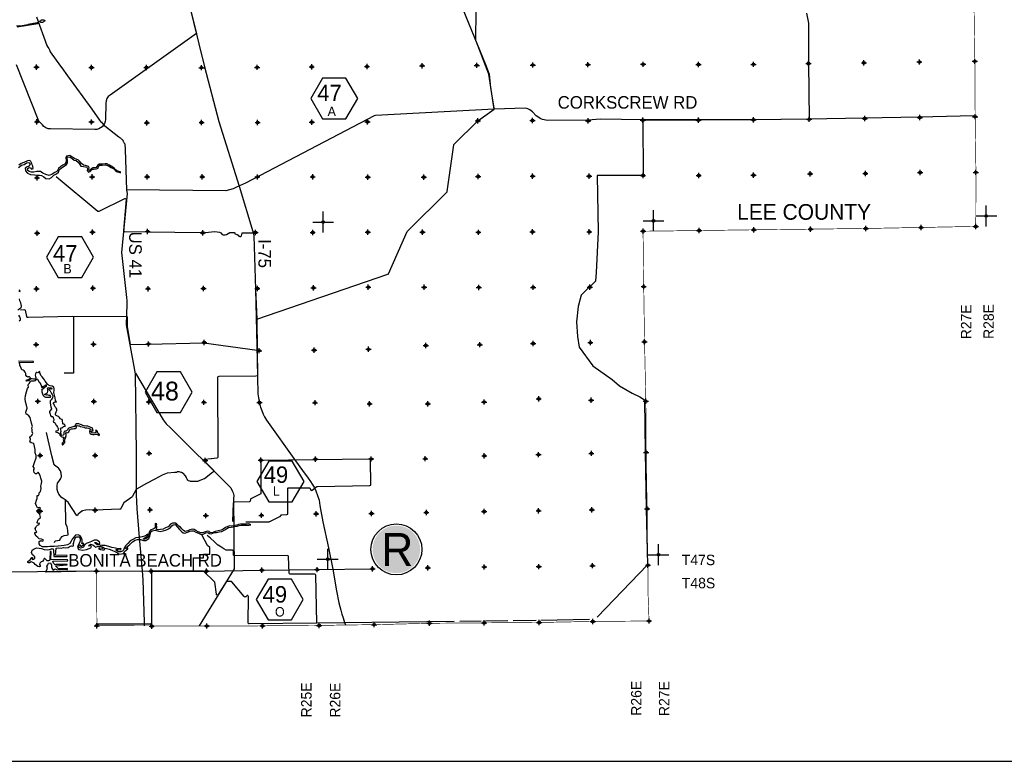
# Model space of a CAD drawing. Extents: x 132402 to 472304, y 650426 to 1824130.
# Tile 5 of 11: x 224374 to 318620, y 708299 to 779302. Entities that reach past the tile are written whole.
import ezdxf
from ezdxf.enums import TextEntityAlignment as Align

# ---------------------------------------------------------------- set-up
doc = ezdxf.new("R2010")
doc.units = 0
doc.header["$LTSCALE"] = 1800
doc.header["$PDMODE"] = 34
doc.header["$PDSIZE"] = 250
doc.linetypes.add('PHANTOM', pattern=[0])
doc.layers.get('0').update_dxf_attribs({"linetype": 'CONTINUOUS'})
for name, color, linetype in [('BORDER', 1, 'CONTINUOUS'), ('COUNTY', 15, 'PHANTOM'), ('HEX', 2, 'CONTINUOUS'), ('MAJROADS', 9, 'CONTINUOUS'), ('PROPOSED', 12, 'CONTINUOUS'), ('SEC', 2, 'CONTINUOUS'), ('TEXT', 7, 'CONTINUOUS'), ('WATER', 4, 'CONTINUOUS'), ('WMPROJECTS', 7, 'CONTINUOUS'), ('WSHEDS', 3, 'CONTINUOUS')]:
    doc.layers.add(name, color=color, linetype=linetype)

# ---------------------------------------------------------------- blocks, each defined once
blk = doc.blocks.new('TICK')
at = {"color": 0}
for points in [[(500, 0), (500, 1000)], [(0, 500), (1000, 500)]]:
    blk.add_lwpolyline(points, dxfattribs=at)
blk.add_point((500, 500), dxfattribs=at)
blk = doc.blocks.new('CIRCLE')
at = {"color": 0, "const_width": 2275}
blk.add_lwpolyline([(-1193, 0, 1), (1082, 0, 1)], format="xyb", close=True, dxfattribs=at)
at = {"color": 0}
blk.add_circle((-55, 0), 2439, dxfattribs=at)

msp = doc.modelspace()

# ---------------------------------------------------------------- linework, layer by layer
at = {"layer": 'BORDER', "color": 0}
msp.add_lwpolyline([(135824, 708299), (412824, 708299), (412824, 906299), (135824, 906299)], close=True, dxfattribs=at)
at = {"layer": 'COUNTY', "color": 0, "const_width": 60}
for points in [[(315722, 780672), (315802, 775318), (315832, 770014), (315904, 764685), (315890, 759510), (310647, 759410), (305368, 759313), (300081, 759250), (294643, 759187), (289406, 759115), (287697, 759094), (286891, 759084), (285810, 759071), (285252, 759064), (284042, 759050)], [(284042, 759050), (284105, 753744), (284169, 749516), (284185, 748458), (284305, 742770), (284322, 740043), (284337, 737878), (284433, 732467), (284447, 731774), (284462, 729537), (284512, 727080), (284513, 724525), (284614, 721733), (280855, 721703), (279239, 721690), (274096, 721592), (268827, 721554), (263608, 721516), (258293, 721379), (255818, 721355), (253957, 721323), (253574, 721316), (253039, 721307), (247610, 721269), (242289, 721256), (231765, 721280), (231727, 726513), (231251, 726505)]]:
    msp.add_lwpolyline(points, dxfattribs=at)
at = {"layer": 'HEX', "color": 0}
for points in [[(253355, 773718), (252230, 771769), (253355, 769821), (255605, 769821), (256730, 771769), (255605, 773718)], [(228066, 758518), (226941, 756569), (228066, 754621), (230316, 754621), (231441, 756569), (230316, 758518)], [(237508, 745602), (236383, 743653), (237508, 741705), (239758, 741705), (240883, 743653), (239758, 745602)], [(248213, 737030), (247088, 735081), (248213, 733133), (250463, 733133), (251588, 735081), (250463, 737030)], [(248147, 725733), (247022, 723785), (248147, 721836), (250397, 721836), (251522, 723785), (250397, 725733)]]:
    msp.add_lwpolyline(points, close=True, dxfattribs=at)
at = {"layer": 'MAJROADS', "color": 0}
for points in [[(240481, 781285), (242077, 774777), (243438, 769563), (245392, 763377), (246703, 759037), (246738, 758805), (246773, 758621), (246932, 753506), (247047, 749449), (247104, 746657), (247183, 743468), (247229, 743107), (247285, 742740), (247365, 742454), (247423, 742189), (247561, 741875), (247694, 741523), (247822, 741274), (247987, 740972), (250771, 737064), (251450, 736143), (251997, 735409), (252211, 735082), (252379, 734838), (252545, 734532), (252731, 734190), (252895, 733755), (253033, 733307), (253115, 732789), (253404, 731236), (253926, 728739), (254335, 726687), (254688, 724607), (254931, 723472), (255116, 722757), (255200, 722381), (255329, 722020), (255456, 721599), (255552, 721350)], [(225991, 779587), (226976, 776823), (227067, 776655), (227149, 776528), (227224, 776419), (227290, 776217), (228276, 774853), (228393, 774684), (228940, 773918), (231279, 770750), (232000, 769680), (232108, 769545), (232200, 769486), (232316, 769359), (232399, 769250), (232524, 769132), (233865, 768074), (233940, 768032), (234015, 767998), (234057, 767939), (234098, 767888), (234149, 767871), (234173, 767821), (234198, 767795)], [(266794, 780319), (268152, 776974), (268966, 775024), (269303, 774083), (269427, 772766), (269756, 770853)], [(315710, 770097), (310472, 769985), (305184, 769874), (299871, 769780), (294592, 769703), (289313, 769717), (284009, 769715), (279929, 769763), (278772, 769671), (274892, 769658), (274432, 769737), (274248, 769822), (273814, 770102), (273465, 770465), (273207, 770668), (273015, 770778), (272763, 770846), (269798, 770751), (258426, 770130), (258294, 770083), (245978, 763663), (245142, 763255), (244792, 763110), (244101, 762929), (234606, 763013)], [(234198, 767795), (234240, 767753), (234273, 767711), (234281, 767652), (234306, 767610), (234347, 767551), (234380, 767476), (234449, 767408), (234462, 766874), (234606, 762992), (234646, 762660), (234118, 757005), (234601, 752689), (234627, 752398), (234624, 752054), (234572, 750097), (235289, 746093), (235435, 745394), (235513, 737786), (235510, 735415), (235508, 733826), (235597, 732502), (235806, 729727), (236093, 726551), (236155, 725675), (236279, 721619), (236298, 721270)], [(235464, 745455), (238107, 740988), (238401, 740616), (238798, 740234), (244369, 734710), (244591, 734468), (244723, 734189), (244807, 733991), (244859, 733743), (244840, 733464), (244912, 726736), (241551, 721264), (241547, 721258)], [(223239, 726452), (231722, 726527), (236943, 726505), (242206, 726499), (247521, 726608), (252824, 726652), (258135, 726733)]]:
    msp.add_lwpolyline(points, dxfattribs=at)
at = {"layer": 'SEC', "color": 0}
for p in [(225990, 774749), (231243, 774729), (236513, 774717), (241766, 774706), (247095, 774735), (252324, 774791), (257619, 774812), (262898, 774893), (268135, 774931), (273489, 774961), (278767, 774999), (284054, 775029), (289349, 775009), (294603, 775023), (299882, 775103), (305186, 775175), (310490, 775255), (315802, 775318), (299937, 769765), (305266, 769845), (310528, 769934), (315832, 770014), (226028, 769529), (231248, 769509), (236535, 769430), (241788, 769461), (247150, 769465), (252337, 769496), (257666, 769525), (268231, 769610), (273468, 769658), (278780, 769620), (284017, 769684), (289346, 769689), (294616, 769710), (226033, 764167), (231303, 764247), (236574, 764252), (241852, 764249), (247122, 764245), (252417, 764259), (257687, 764230), (263066, 764226), (268253, 764282), (273473, 764329), (278877, 764325), (284039, 764389), (289367, 764385), (294621, 764424), (300042, 764537), (305321, 764575), (310558, 764664), (315904, 764685), (310647, 759410), (315890, 759510), (226038, 758855), (231333, 758952), (236621, 759032), (241907, 758903), (246935, 758931), (252421, 758926), (257699, 758956), (262925, 758952), (268278, 758948), (273463, 758995), (278899, 758991), (284042, 759050), (289406, 759115), (294643, 759187), (300081, 759250), (305368, 759313), (284105, 753744), (225992, 753526), (231388, 753606), (236658, 753544), (241970, 753566), (247124, 753569), (252501, 753624), (257745, 753695), (263081, 753683), (268332, 753671), (273517, 753676), (278953, 753688), (225955, 748190), (231434, 748227), (236713, 748257), (242043, 748396), (263251, 748112), (268428, 748184), (273521, 748299), (279000, 748386), (284185, 748458), (247292, 747613), (252561, 747659), (257755, 747748), (226110, 742768), (231480, 742755), (236742, 742702), (242012, 742665), (247332, 742654), (252642, 742633), (257868, 742521), (263430, 742532), (268825, 742696), (274054, 743002), (279079, 742866), (284305, 742770), (236774, 737783), (279093, 737781), (284337, 737878), (226325, 737580), (231595, 737569), (242124, 737101), (247461, 737133), (252680, 737222), (258015, 737243), (263200, 737274), (268847, 737544), (274041, 737658), (226329, 732252), (231591, 732340), (236845, 732371), (263298, 732113), (268827, 732209), (274045, 732289), (279147, 732370), (284433, 732467), (242187, 731822), (247507, 731848), (252760, 731987), (258045, 732025), (231727, 726513), (236964, 726505), (242251, 726510), (247546, 726604), (252856, 726651), (258142, 726731), (263445, 726819), (268848, 726906), (274066, 726937), (279193, 727026), (284512, 727080), (279239, 721690), (284614, 721733), (231765, 721280), (237011, 721235), (242289, 721256), (247610, 721269), (253039, 721307), (258293, 721379), (263608, 721516), (268827, 721554), (274096, 721592)]:
    msp.add_point(p, dxfattribs=at)
at = {"layer": 'WATER', "color": 0}
for points in [[(224122, 778615), (226099, 778921), (226118, 778949), (226127, 778991), (226095, 779015), (226044, 779008), (225195, 778852), (225146, 778800), (224434, 778697), (224387, 778721), (224054, 778666)], [(224262, 765164), (224548, 765363), (224800, 765445), (225019, 765603), (225253, 765635), (225370, 765492), (225276, 765266), (225091, 765209), (224898, 765084), (224921, 764816), (225129, 764597), (225405, 764486), (225806, 764442), (226024, 764415), (226284, 764430), (226459, 764379), (226693, 764268), (226868, 764091), (227186, 764064), (227430, 764188), (227641, 764421), (227884, 764528), (228103, 764694), (228163, 764911), (228382, 765111), (228618, 765269), (228854, 765443), (228947, 765593), (228957, 765828), (228916, 766037), (228959, 766171), (229193, 766127), (229385, 766009), (229577, 765857), (229786, 765805), (229978, 765653), (230135, 765451), (230235, 765266), (230477, 765231), (230678, 765213), (230795, 765195), (230861, 765044), (230843, 764868), (230951, 764708), (231119, 764774), (231254, 764932), (231351, 764987), (231481, 765006), (231732, 765030), (231875, 765087), (231910, 765238), (232036, 765363), (232262, 765361), (232573, 765409), (232882, 765315), (233140, 765154), (233382, 765010), (233624, 764774), (233875, 764705), (233884, 764693), (234035, 764645), (234038, 764729), (233879, 764769), (233654, 764864), (233516, 764967), (233425, 765077), (233300, 765178), (233141, 765280), (232966, 765365), (232824, 765450), (232699, 765501), (232556, 765493), (232297, 765461), (232129, 765463), (231970, 765455), (231844, 765381), (231759, 765256), (231700, 765147), (231624, 765131), (231381, 765116), (231247, 765058), (231179, 764975), (231086, 764883), (231011, 764859), (230978, 764985), (231029, 765110), (230947, 765261), (230679, 765338), (230470, 765373), (230278, 765542), (230120, 765719), (229987, 765846), (229787, 765939), (229628, 765999), (229461, 766092), (229295, 766219), (229161, 766304), (229002, 766280), (228859, 766222), (228791, 766072), (228815, 765854), (228822, 765678), (228703, 765469), (228493, 765370), (228325, 765245), (228097, 765063), (227953, 764796), (227726, 764663), (227474, 764497), (227205, 764399), (226862, 764468), (226587, 764595), (226362, 764765), (226018, 764767), (225733, 764719), (225490, 764712), (225289, 764772), (225123, 764899), (225124, 765058), (225284, 765157), (225401, 765131), (225459, 765014), (225542, 764979), (225677, 765062), (225645, 765264), (225578, 765398), (225521, 765541), (225447, 765709), (225355, 765818), (225120, 765786), (224784, 765621), (224524, 765522), (224280, 765373)], [(224282, 753303), (224408, 753294), (224350, 753445)], [(224186, 751528), (224388, 751652), (224506, 751702), (224557, 751886), (224484, 752196), (224385, 752373), (224344, 752582)], [(224322, 750472), (224448, 750580), (224457, 750647), (224391, 750840), (224300, 751016)], [(226881, 726423), (226966, 726657), (227026, 726766), (226969, 726976), (227053, 727117), (227130, 727276), (227331, 727317), (227422, 727065), (227429, 726947), (227412, 726855), (227520, 726695), (227569, 726603), (227679, 726678), (227763, 726736), (227888, 726668), (227996, 726617), (228106, 726666), (228952, 726677), (228944, 726744), (228098, 726733), (227807, 727020), (228921, 727096), (228905, 727155), (227841, 727154), (227774, 727113), (227616, 727264), (227541, 727458), (228966, 727507), (228950, 727590), (227367, 727626), (227372, 728380), (227280, 728389), (227249, 727627), (227215, 727535), (227131, 727494), (227014, 727503), (226906, 727579), (226831, 727663), (226789, 727731), (226714, 727714), (226654, 727581), (226561, 727439), (226427, 727398), (226301, 727282), (226258, 727148), (226332, 727039), (226340, 726963), (226223, 726930), (226114, 726965), (225981, 727049), (225864, 727151), (225764, 727260), (225623, 727345), (225472, 727404), (225312, 727313), (225212, 727289), (225145, 727331), (225146, 727440), (225280, 727540), (225398, 727623), (225474, 727723), (225525, 727798), (225592, 727797), (225566, 727689), (225591, 727621), (225683, 727654), (225818, 727746), (225819, 727871), (225727, 727956), (225594, 728057), (225512, 728300), (225563, 728518), (225757, 728642), (226017, 728733), (226252, 728714), (226461, 728663), (226703, 728586), (226988, 728559), (227222, 728590), (227424, 728631), (227591, 728630), (227615, 728471), (227637, 727918), (228901, 727909), (228927, 728009), (227805, 728025), (227851, 728695), (228136, 728743), (228329, 728717), (228572, 728766), (228739, 728731), (228999, 728779), (229210, 728887), (229336, 728928), (229427, 728902), (229511, 728935), (229512, 729019), (229487, 729103), (229547, 729262), (229582, 729420), (229658, 729579), (229718, 729713), (229836, 729796), (230053, 729786), (230169, 729618), (230160, 729400), (230083, 729216), (229973, 729007), (229921, 728815), (230012, 728580), (230413, 728510), (230782, 728566), (231009, 728682), (231185, 728748), (231253, 728865), (231145, 728941), (230969, 728934), (231137, 729075), (231380, 729031), (231547, 728905), (231646, 728803), (231814, 728853), (232108, 728884), (232283, 728824), (232417, 728740), (232274, 728682), (232065, 728700), (231939, 728701), (231922, 728642), (232106, 728566), (232298, 728548), (232474, 728555), (232525, 728605), (232500, 728706), (232684, 728671), (232935, 728602), (233194, 728500), (233478, 728389), (233720, 728245), (233887, 728127), (234122, 728175), (234247, 728183), (234506, 728072), (234565, 728130), (234357, 728249), (234399, 728383), (234568, 728499), (234711, 728649), (234737, 728724), (234628, 728716), (234518, 728633), (234603, 728800), (234915, 729066), (235176, 729324), (235429, 729456), (235655, 729522), (235932, 729520), (236216, 729426), (236442, 729449), (236720, 729623), (236830, 729807), (236865, 730041), (236925, 730284), (237060, 730375), (237345, 730432), (237554, 730355), (237813, 730295), (238115, 730351), (238434, 730466), (238619, 730566), (238821, 730698), (238922, 730840), (239066, 730948), (239242, 730980), (239483, 730710), (239682, 730500), (239849, 730314), (240007, 730162), (240182, 730136), (240434, 730227), (240686, 730334), (240829, 730358), (240996, 730365), (241230, 730230), (241481, 730144), (241673, 730051), (241924, 730057), (242201, 730173), (242369, 730205), (242528, 730104), (242695, 730077), (242863, 730135), (243014, 730201), (243207, 730208), (243458, 730256), (243718, 730313), (244012, 730454), (244198, 730578), (244366, 730677), (244609, 730718), (244793, 730742), (244936, 730791), (245204, 730822), (245389, 730888), (245590, 730920), (245775, 730902), (246085, 730917), (246294, 730916), (246495, 730948), (246320, 731033), (246068, 731018), (245758, 730995), (245515, 730996), (245331, 730964), (245171, 730906), (245004, 730866), (244861, 730842), (244693, 730818), (244501, 730836), (244299, 730770), (244089, 730679), (243862, 730530), (243652, 730423), (243358, 730358), (243082, 730301), (242922, 730226), (242771, 730169), (242612, 730212), (242495, 730288), (242345, 730348), (242160, 730265), (241975, 730199), (241716, 730176), (241473, 730261), (241223, 730397), (241073, 730482), (240880, 730517), (240654, 730468), (240460, 730352), (240217, 730312), (240042, 730405), (239909, 730557), (239767, 730709), (239609, 730818), (239409, 730996), (239284, 731105), (239000, 731107), (238806, 731000), (238578, 730758), (238343, 730643), (238108, 730535), (237865, 730478), (237613, 730447), (237463, 730498), (237489, 730724), (237474, 730925), (237491, 731051), (237341, 731068), (237339, 730817), (237330, 730641), (237161, 730525), (236935, 730451), (236800, 730293), (236740, 730101), (236722, 729925), (236628, 729725), (236468, 729625), (236300, 729534), (236200, 729593), (236377, 729726), (236570, 729842), (236647, 729976), (236630, 730035), (236496, 729935), (236311, 729869), (236101, 729804), (235925, 729763), (235732, 729731), (235489, 729707), (235211, 729550), (234951, 729393), (234715, 729168), (234512, 728926), (234368, 728701), (234300, 728517), (234224, 728409), (234014, 728352), (233838, 728370), (233688, 728446), (233580, 728564), (233789, 728588), (233998, 728536), (234099, 728586), (234049, 728662), (233798, 728655), (233539, 728715), (233204, 728759), (232920, 728870), (232561, 728973), (232251, 728967), (232050, 729002), (231790, 729020), (231615, 729147), (231549, 729240), (231675, 729256), (231800, 729171), (231908, 729095), (232051, 729178), (232002, 729312), (231860, 729422), (231743, 729473), (231517, 729458), (231257, 729359), (230937, 729227), (230728, 729161), (230592, 728978), (230457, 728778), (230197, 728696), (230055, 728781), (230048, 728957), (230140, 729023), (230190, 728981), (230190, 728905), (230299, 728896), (230458, 728987), (230526, 729079), (230501, 729146), (230409, 729138), (230325, 729106), (230360, 729264), (230344, 729474), (230296, 729692), (230163, 729894), (229979, 729971), (229719, 729939), (229542, 729764), (229407, 729581), (229305, 729364), (229169, 729138), (228934, 729014), (228640, 728949), (228339, 728918), (228062, 728911), (227668, 728855), (227274, 728858), (227023, 728826), (226772, 728820), (226546, 728838), (226329, 728957), (226238, 729133), (226248, 729351), (226399, 729425), (226533, 729374), (226650, 729424), (226626, 729516), (226450, 729567), (226249, 729585), (226124, 729720), (225941, 729847), (225809, 730091), (225818, 730217), (225935, 730191), (226003, 730282), (225911, 730375), (225845, 730577), (225905, 730693), (225973, 730827), (226091, 730918), (226225, 730968), (226259, 731085), (226133, 731052), (226050, 731128), (226085, 731304), (226178, 731496), (226322, 731620), (226355, 731679), (226290, 731930), (226149, 732099), (226057, 732200), (226008, 732318), (226134, 732342), (226151, 732442), (226268, 732425), (226370, 732550), (226286, 732601), (226177, 732559), (226085, 732577), (225969, 732754), (225878, 732989), (225973, 733298), (226041, 733448), (226050, 733616), (226034, 733758), (226168, 733757), (226236, 733874), (226246, 734008), (226372, 734141), (226416, 734417), (226392, 734652), (226469, 734911), (226479, 735121), (226397, 735406), (226324, 735666), (226216, 735901), (226150, 735969), (226100, 735944), (225998, 735819), (225881, 735811), (225756, 735955), (225740, 736080), (225733, 736248), (225776, 736340), (225676, 736533), (225788, 736901), (225950, 737352), (225951, 737570), (225869, 737830), (225863, 738148), (225798, 738434), (225733, 738711), (225608, 738753), (225457, 738788), (225349, 738881), (225391, 738989), (225409, 739132), (225360, 739291), (225369, 739400), (225503, 739449), (225571, 739558), (225631, 739683), (225556, 739834), (225583, 740035), (225525, 740211), (225585, 740345), (225495, 740672), (225381, 741201), (225248, 741386), (225098, 741496), (225007, 741547), (224958, 741723), (225034, 741923), (225094, 742099), (225029, 742409), (224931, 742728), (224891, 743005), (224935, 743331), (225029, 743674), (225115, 743992), (225208, 744108), (225193, 744309), (225210, 744402), (225320, 744518), (225371, 744668), (225514, 744726), (225748, 744725), (225899, 744749), (225959, 744857), (226043, 744932), (226101, 744848), (226192, 744638), (226317, 744528), (226399, 744360), (226457, 744192), (226506, 744091), (226599, 744107), (226666, 744216), (226750, 744232), (226851, 744265), (226835, 744349), (226893, 744298), (226892, 744189), (226808, 744123), (226682, 744040), (226614, 743965), (226522, 743915), (226454, 743840), (226505, 743832), (226504, 743756), (226478, 743664), (226553, 743496), (226619, 743337), (226727, 743219), (226843, 743151), (227045, 743158), (227204, 743148), (227321, 743148), (227355, 743239), (227305, 743307), (227188, 743316), (227105, 743358), (227013, 743393), (226920, 743368), (226786, 743377), (226770, 743453), (226921, 743510), (227047, 743585), (227074, 743736), (227075, 743903), (227051, 744062), (227151, 744095), (227294, 744061), (227377, 744043), (227435, 743976), (227418, 743901), (227293, 743969), (227192, 743953), (227175, 743902), (227292, 743768), (227358, 743625), (227432, 743515), (227490, 743423), (227531, 743305), (227503, 743068), (227444, 743010), (227401, 742918), (227350, 742868), (227300, 742801), (227299, 742676), (227298, 742567), (227314, 742483), (227330, 742383), (227355, 742248), (227387, 742148), (227420, 742047), (227386, 741947), (227319, 741930), (227217, 741805), (227225, 741713), (227250, 741638), (227291, 741537), (227324, 741411), (227398, 741327), (227465, 741318), (227549, 741309), (227591, 741258), (227590, 741175), (227639, 741065), (227639, 740973), (227605, 740907), (227588, 740856), (227612, 740773), (227696, 740738), (227762, 740663), (227837, 740528), (227903, 740436), (227977, 740284), (228044, 740158), (228059, 740007), (227983, 739932), (227841, 739917), (227807, 739842), (227899, 739799), (228016, 739790), (228124, 739722), (228183, 739663), (228223, 739512), (228332, 739402), (228407, 739360), (228507, 739334), (228566, 739325), (228616, 739292), (228607, 739225), (228565, 739191), (228547, 739108), (228563, 739016), (228563, 738907), (228520, 738840), (228453, 738757), (228452, 738656), (228468, 738564), (228569, 738672), (228637, 738747), (228704, 738814), (228688, 738939), (228656, 739032), (228698, 739123), (228715, 739182), (228775, 739290), (228792, 739382), (228818, 739491), (228819, 739600), (228777, 739659), (228803, 739768), (228887, 739759), (228979, 739775), (229080, 739841), (229106, 739933), (229165, 740042), (229241, 740091), (229325, 740124), (229434, 740132), (229559, 740148), (229694, 740155), (229769, 740222), (229803, 740305), (229813, 740422), (229897, 740464), (229997, 740429), (230089, 740420), (230206, 740361), (230348, 740310), (230523, 740275), (230649, 740241), (230800, 740231), (230958, 740188), (231075, 740146), (231192, 740095), (231192, 740053), (231125, 740020), (231065, 739920), (231040, 739828), (231097, 739710), (231231, 739617), (231390, 739599), (231507, 739590), (231608, 739631), (231742, 739630), (231826, 739646), (231867, 739579), (231993, 739483), (232026, 739603), (231927, 739696), (231852, 739763), (231776, 739789), (231819, 739856), (231836, 739914), (231752, 739932), (231702, 739949), (231661, 740024), (231652, 739949), (231677, 739907), (231668, 739857), (231634, 739790), (231558, 739749), (231416, 739724), (231316, 739750), (231216, 739843), (231208, 739919), (231292, 739951), (231350, 739934), (231392, 739951), (231384, 740035), (231368, 740110), (231319, 740211), (231185, 740262), (231060, 740330), (230901, 740373), (230767, 740391), (230558, 740417), (230416, 740443), (230282, 740520), (230190, 740545), (230023, 740605), (229914, 740623), (229806, 740623), (229730, 740557), (229721, 740498), (229662, 740407), (229653, 740340), (229569, 740315), (229527, 740341), (229368, 740275), (229259, 740250), (229141, 740218), (229015, 740177), (228973, 740076), (228922, 739993), (228854, 739926), (228779, 739902), (228695, 739894), (228628, 739844), (228602, 739794), (228610, 739677), (228601, 739585), (228542, 739518), (228449, 739494), (228358, 739536), (228333, 739629), (228309, 739712), (228318, 739821), (228335, 739913), (228302, 740031), (228286, 740156), (228354, 740215), (228404, 740239), (228488, 740281), (228564, 740347), (228648, 740372), (228740, 740354), (228741, 740438), (228708, 740505), (228624, 740565), (228549, 740582), (228507, 740624), (228491, 740708), (228467, 740817), (228485, 740942), (228435, 741026), (228318, 741052), (228276, 741061), (228243, 741128), (228185, 741212), (228093, 741305), (228002, 741356), (227876, 741399), (227801, 741466), (227794, 741575), (227836, 741667), (227879, 741759), (227938, 741893), (227922, 742018), (227873, 742111), (227823, 742170), (227748, 742279), (227690, 742372), (227641, 742514), (227592, 742624), (227684, 742690), (227776, 742714), (227894, 742680), (227813, 742859), (227781, 743086), (227699, 743354), (227651, 743614), (227660, 743815), (227661, 743966), (227629, 744134), (227471, 744227), (227278, 744262), (227128, 744296), (227028, 744372), (226928, 744532), (226812, 744709), (226746, 744835), (226638, 744953), (226530, 745105), (226405, 745223), (226372, 745340), (226306, 745483), (226307, 745609), (226198, 745593), (226164, 745509), (226097, 745476), (226013, 745510), (225938, 745527), (225887, 745410), (225844, 745277), (225877, 745151), (225910, 745050), (225892, 744908), (225817, 744875), (225682, 744876), (225557, 744902), (225465, 744902), (225364, 744844), (225271, 744761), (225179, 744728), (225053, 744696), (224987, 744797), (225180, 744846), (225323, 744928), (225407, 745003), (225324, 745104), (225223, 745122), (225156, 745089), (225048, 745140), (224973, 745274), (224974, 745442), (224908, 745559), (224817, 745686), (224692, 745737), (224575, 745788), (224509, 745947), (224402, 746216), (224402, 746317), (224328, 746476), (225696, 746507), (225696, 746583), (224245, 746603)], [(231251, 726505), (226881, 726423)]]:
    msp.add_lwpolyline(points, dxfattribs=at)
msp.add_lwpolyline([(226300, 779115), (226291, 779156), (226344, 779187), (226392, 779228), (226468, 779274), (226575, 779292), (226673, 779281), (226726, 779261), (226770, 779218), (226776, 779179), (226741, 779137), (226676, 779113), (226621, 779076), (226562, 779034), (226409, 779034), (226357, 779073), (226307, 779115)], close=True, dxfattribs=at)
at = {"layer": 'WSHEDS', "color": 0}
for points in [[(240198, 785355), (240192, 783540), (240205, 782993), (240223, 782576), (240287, 782113), (240375, 781699), (241301, 777990), (233030, 772090, 0.236887), (232610, 771297), (232575, 769753, -0.411972), (231561, 768776), (227314, 768838, -0.226276), (226542, 769220), (226203, 769596), (224083, 774992)], [(247061, 750642), (259604, 754924, 0.20809), (259663, 754977), (261476, 759024, -0.093041), (261497, 759055), (265275, 762781, 0.16561), (265304, 762839), (265914, 767305, -0.167535), (265944, 767363), (268231, 769610), (269774, 770749), (269293, 774084), (268057, 777252, -0.094051), (268050, 777289), (268059, 780210, 0.014438)], [(227860, 764299), (231860, 760983, 0.294713), (231968, 760970), (234425, 762169, -0.581816), (234568, 762071), (234324, 759133, 0.433073), (234422, 759024), (236575, 758984, 0.002678), (236576, 758984), (241870, 758940)], [(242138, 758931), (243067, 759012), (243492, 758971), (243621, 758886), (243754, 758750), (243866, 758689), (244045, 758696), (244172, 758731), (244331, 758824), (244473, 758924), (244912, 758942), (244957, 758910), (244972, 758788), (245206, 758720), (245271, 758682), (245346, 758587), (245452, 758556), (245541, 758553), (245593, 758608), (245654, 758867), (245659, 758904), (246571, 758893), (246722, 758908), (246773, 758621), (246932, 753506), (247061, 750642), (247107, 747652), (247140, 745212), (246991, 745187), (243420, 745135, 0.410117), (243322, 745035), (243325, 737418, -0.375441), (243238, 737319), (242719, 737249, -0.009446), (242715, 737249), (242096, 737188), (242094, 737187, 0.306409), (242054, 737082), (242058, 737063, 0.136553), (242084, 737016), (242912, 736169, -0.41842), (242910, 736026), (242833, 735954, -0.023761), (242826, 735948), (242068, 735354, -0.071744), (242043, 735340), (241466, 735111, -0.094382), (241429, 735104), (240708, 735103, -0.086483), (240674, 735109), (240518, 735165, -0.16896), (240466, 735206), (240407, 735301, -0.044655), (240399, 735317), (240345, 735453, 0.039653), (240338, 735468), (240240, 735631, 0.059952), (240226, 735650), (240038, 735841, 0.068348), (240017, 735858), (239864, 735945, 0.070645), (239838, 735956), (239654, 736000, 0.034737), (239640, 736003), (239521, 736015, 0.171313), (239457, 735999), (239412, 735969, -0.170767), (239347, 735954), (239226, 735965, 0.048159), (239207, 735965), (238524, 735901, 0.077536), (238494, 735893), (238024, 735692, 0.0203), (238017, 735688), (237322, 735321, 0.000328), (237321, 735321), (236502, 734888, 0.004338), (236501, 734887), (235564, 734370, 0.145), (235524, 734330), (235151, 733632, -0.118313), (235120, 733597), (234331, 733046, 0.131899), (234297, 733006), (234052, 732482, -0.281226), (233966, 732425), (231577, 732336, -0.022367), (231568, 732336), (231056, 732363, 0.023058), (231047, 732363), (230691, 732349, 0.053183), (230670, 732346), (230370, 732269, 0.107478), (230332, 732249), (229965, 731952, 0.133185), (229934, 731909), (229924, 731883, -0.230831), (229860, 731823), (229834, 731815), (229802, 731858, -0.017371), (229798, 731864), (229052, 733048, 0.074456), (229033, 733070), (228822, 733251, 0.025352), (228814, 733257), (228437, 733521, -0.062206), (228418, 733537), (228136, 733864, -0.080135), (228119, 733891), (228034, 734098, -0.027831), (228030, 734108), (227971, 734311, -0.058903), (227968, 734334), (227953, 734645, -0.05647), (227955, 734667), (228002, 734929, -0.116626), (228020, 734971), (228171, 735172, 0.024028), (228177, 735180), (228303, 735387, 0.038608), (228310, 735401), (228372, 735550, 0.133973), (228379, 735602), (228339, 735882, 0.041586), (228336, 735898), (228271, 736104, 0.075894), (228257, 736131), (228117, 736332, 0.074221), (228097, 736354), (227713, 736655, -0.106222), (227686, 736688), (227641, 736774, -0.0657), (227632, 736798), (227464, 737552, 0.00243), (227464, 737553), (226941, 739794)], [(246018, 731216), (248260, 731241, 0.112533), (248303, 731251), (249287, 731738, 0.132254), (249326, 731772), (249379, 731851, -0.231443), (249455, 731896), (249959, 731934, 0.395502), (250052, 732035), (250026, 734385, -0.416424), (250125, 734486), (252083, 734493, -0.343367), (252180, 734418), (252207, 734314, 0.534063), (252364, 734258), (252818, 734599, -0.157146), (252876, 734619), (257902, 734715, 0.413256), (258000, 734816), (257963, 737125, 0.413621), (257862, 737223), (252637, 737151, -0.000834), (252636, 737151), (247548, 737097, 0.412198), (247449, 736997), (247460, 733965, -0.28378), (247405, 733876), (246512, 733424, 0.239845), (246459, 733351), (246436, 733210, -0.364389), (246338, 733126), (244907, 733108, 0.400355), (244808, 733012), (244746, 731245)], [(265958, 721688), (252821, 721522, -0.000336), (252821, 721522), (246352, 721449, -0.420171), (246251, 721550), (246273, 724070, 0.664599), (246104, 724143), (246015, 724057, -0.435716), (245869, 724065), (244694, 725478, 0.222416), (244617, 725514), (244212, 725515, 0.260576), (244126, 725468), (243383, 724263, -0.702668), (243199, 724302), (243040, 725438, 0.171252), (243010, 725497), (241952, 726490), (241002, 726490), (241002, 727790), (241982, 727790), (241982, 728140), (242582, 728119), (242582, 728769), (242352, 728962), (241795, 729978)], [(252811, 721544), (252733, 726125, 0.411172), (252632, 726223), (250261, 726207, -0.404301), (250161, 726303), (250096, 727907, 0.404862), (249995, 728003), (244944, 727960, -0.417549), (244844, 728060), (244845, 728402, 0.415486), (244744, 728502), (244419, 728502, -0.011622), (244415, 728502), (244188, 728512, -0.106318), (244147, 728523), (243922, 728637, -0.033315), (243910, 728644), (243621, 728843, 0.013725), (243616, 728846), (243367, 728997, -0.044665), (243353, 729008), (243008, 729313, -0.004744), (243007, 729315), (242629, 729663, 0.005431), (242627, 729664), (242330, 729927)], [(241002, 726490), (237096, 726505, 0.409819), (236994, 726359), (236980, 721543, -0.413356), (236880, 721443), (231743, 721443)]]:
    msp.add_lwpolyline(points, format="xyb", dxfattribs=at)
for points in [[(299697, 779927), (299882, 778953), (299882, 775103), (299937, 769765), (294616, 769710), (289346, 769689), (284017, 769684), (284039, 764389), (279639, 764389), (279734, 758982), (279539, 755113), (279499, 754283), (278114, 752938), (277837, 751830), (277679, 750366), (277758, 748982), (277917, 747953), (279222, 746172), (281082, 744867), (281773, 744244), (283002, 743555), (283722, 743197), (284183, 742895), (284228, 737896), (284329, 732487), (284452, 727097), (279648, 722087)], [(224442, 751519), (224861, 751544), (224906, 751504), (225015, 750889), (225057, 750836), (225171, 750831), (229460, 750907), (234574, 750898), (234669, 750842), (234671, 749910), (234958, 748211), (236684, 748227), (242008, 748357), (247107, 747652)], [(229527, 750904), (229527, 745464), (228627, 745464)], [(227711, 729263), (227775, 729403), (228215, 729467), (228294, 729642), (228424, 729836), (228634, 729930), (228839, 729955), (229005, 729976), (228991, 730395), (228929, 730776), (228805, 731014), (228754, 733280)], [(268535, 721731), (266499, 721691)], [(271097, 721742), (268969, 721721)], [(273795, 721772), (271619, 721743)], [(278928, 721871), (274255, 721783)]]:
    msp.add_lwpolyline(points, dxfattribs=at)

# ---------------------------------------------------------------- block references
at = {"color": 0, "xscale": 2, "yscale": 2, "zscale": 2}
for p in [(315890, 759510), (252421, 758926), (284042, 759050), (252856, 726651), (284512, 727080)]:
    msp.add_blockref('TICK', p, dxfattribs=at)
at = {"layer": 'PROPOSED', "color": 0}
msp.add_blockref('CIRCLE', (260487, 728587), dxfattribs=at)

# ---------------------------------------------------------------- texts
at = {"layer": 'HEX', "color": 0}
for s, height, p in [('47', 1575, (254026, 771501)), ('A', 900, (254244, 770067)), ('47', 1575, (228732, 756148)), ('B', 900, (228949, 755007)), ('48', 1800, (238277, 742847)), ('49', 1575, (248903, 734956)), ('L', 900, (248945, 733739)), ('49', 1575, (248798, 723498)), ('O', 900, (249275, 722162))]:
    msp.add_text(s, height=height, dxfattribs=at).set_placement(p, align=Align.CENTER)
at = {"layer": 'MAJROADS', "color": 0}
for s, p in [('CORKSCREW RD', (275868, 770785)), ('BONITA BEACH RD', (229023, 726943))]:
    msp.add_text(s, height=1200, dxfattribs=at).set_placement(p)
for s, p in [('US 41', (234853, 759015)), ('I-75', (247221, 758297))]:
    msp.add_text(s, height=1200, rotation=270, dxfattribs=at).set_placement(p)
at = {"layer": 'TEXT', "color": 0}
msp.add_text('LEE COUNTY', height=1500, dxfattribs=at).set_placement((299455, 760148), align=Align.CENTER)
for s, p in [('R27E', (315471, 752050)), ('R28E', (317616, 752079))]:
    msp.add_text(s, height=1000, rotation=90, dxfattribs=at).set_placement(p, align=Align.RIGHT)
for s, p in [('T47S', (287749, 727080)), ('T48S', (287753, 724865))]:
    msp.add_text(s, height=1000, dxfattribs=at).set_placement(p)
for s, p in [('R25E', (252314, 712508)), ('R26E', (255066, 712485)), ('R26E', (283892, 712661)), ('R27E', (286563, 712628))]:
    msp.add_text(s, height=1000, rotation=90, dxfattribs=at).set_placement(p)
at = {"layer": 'WMPROJECTS', "color": 0}
msp.add_text('R', height=3168, dxfattribs=at).set_placement((258990, 726990))

doc.saveas('drawing.dxf')
